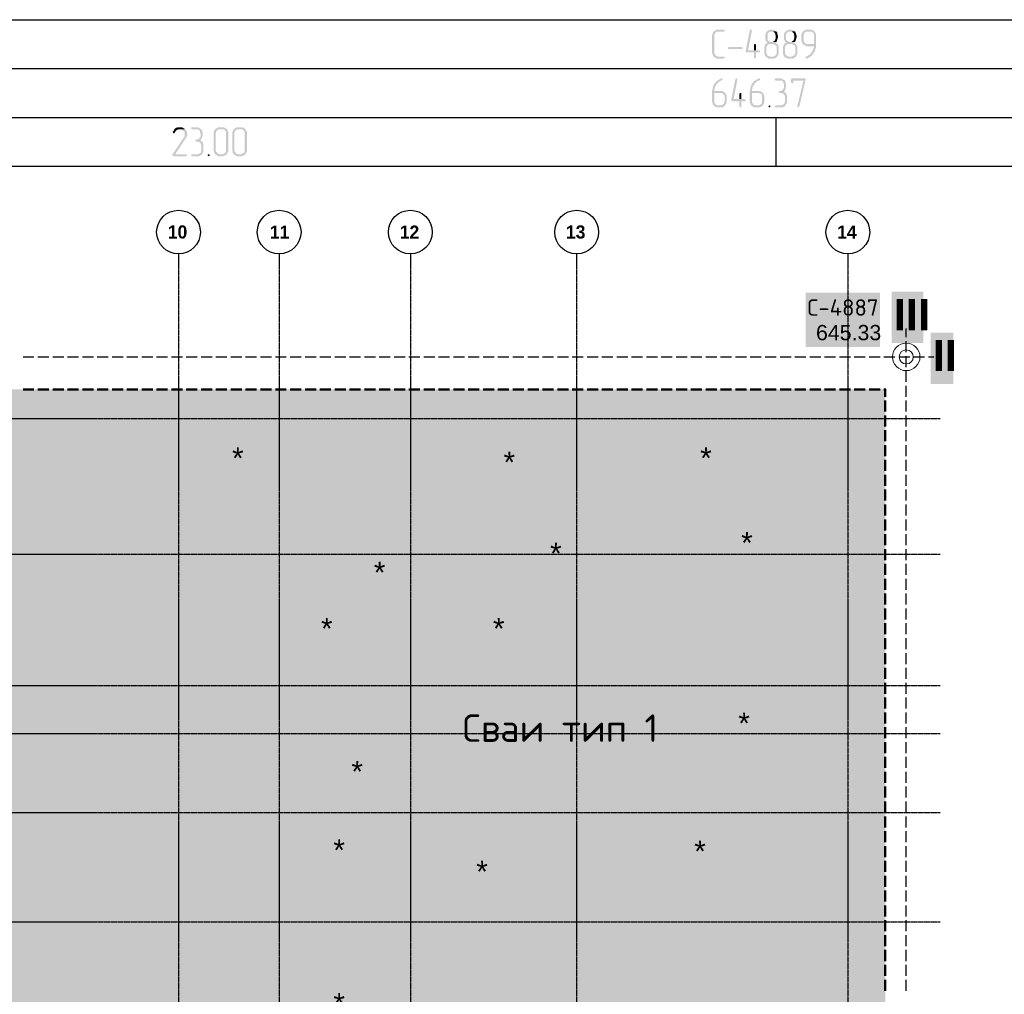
# Model space of a CAD drawing. Header units: millimetres. Extents: x -93479 to 1057970, y -66333 to 172656.
# Tile 153 of 256: x 277673 to 287757, y 11493 to 21469. Entities that reach past the tile are written whole.
import ezdxf

# ---------------------------------------------------------------- set-up
doc = ezdxf.new("R2010")
doc.units = ezdxf.units.MM
doc.linetypes.add('______5', pattern=[1100, 800, -100, 100, -100])
doc.linetypes.add('осевая', pattern=[50.8, 31.75, -6.35, 6.35, -6.35])
for name, color, linetype in [('PDF _Геометрия', 7, 'Continuous'), ('PDF _Полож. о картогр. знаках', 7, 'Continuous'), ('PDF _Сплошная заливка', 7, 'Continuous'), ('PDF _Текст', 7, 'Continuous')]:
    doc.layers.add(name, color=color, linetype=linetype)
doc.layers.add('PDF _Примечания', color=7, linetype='Continuous', true_color=0xececec)
doc.layers.add('PDF _Фундамент глуб. заложения', color=7, linetype='Continuous', true_color=0x646464)
doc.layers.add('Оси', color=40, linetype='______5', lineweight=18)
doc.styles.add('MtXpl_Century Gothic', font='GOTHICB.TTF', dxfattribs={"height": 0.2})
doc.styles.add('PDF Arial', font='arial.ttf')
doc.styles.add('PDF Arial Bold', font='arialbd.ttf')
doc.styles.add('PDF ISOCPEUR', font='isocpeur.ttf')

# ---------------------------------------------------------------- blocks, each defined once
blk = doc.blocks.new('геология 4')
at = {"layer": 'PDF _Сплошная заливка', "transparency": 33554559}
for points in [[(92.1117, -22.5011), (92.0834, -22.5011), (92.0801, -22.5028), (92.0784, -22.5044), (92.0751, -22.5061), (92.0717, -22.5078), (92.0701, -22.5111), (92.0684, -22.5128), (92.0667, -22.5161), (92.0667, -22.5194), (92.0651, -22.5228), (92.0651, -22.5961), (92.0667, -22.5994), (92.0667, -22.6028), (92.0684, -22.6061), (92.0701, -22.6078), (92.0717, -22.6111), (92.0751, -22.6128), (92.0784, -22.6144), (92.0801, -22.6161), (92.0834, -22.6178), (92.1117, -22.6178), (92.1134, -22.6161), (92.1151, -22.6161), (92.1151, -22.6111), (92.1117, -22.6094), (92.0867, -22.6094), (92.0834, -22.6078), (92.0801, -22.6061), (92.0784, -22.6044), (92.0767, -22.6011), (92.0751, -22.5994), (92.0734, -22.5961), (92.0734, -22.5228), (92.0751, -22.5194), (92.0767, -22.5161), (92.0784, -22.5128), (92.0817, -22.5111), (92.0834, -22.5094), (92.1117, -22.5094), (92.1151, -22.5078), (92.1151, -22.5011)], [(92.2217, -22.5011), (92.2184, -22.5011), (92.2167, -22.5044), (92.2001, -22.5878), (92.2017, -22.5911), (92.2051, -22.5928), (92.2334, -22.5928), (92.2334, -22.6144), (92.2351, -22.6161), (92.2384, -22.6178), (92.2401, -22.6161), (92.2417, -22.6144), (92.2417, -22.5928), (92.2551, -22.5928), (92.2584, -22.5911), (92.2584, -22.5861), (92.2551, -22.5844), (92.2101, -22.5844), (92.2251, -22.5061), (92.2251, -22.5044), (92.2234, -22.5011)], [(92.3051, -22.5011), (92.2984, -22.5011), (92.2951, -22.5028), (92.2917, -22.5044), (92.2884, -22.5061), (92.2867, -22.5078), (92.2834, -22.5111), (92.2817, -22.5128), (92.2817, -22.5161), (92.2801, -22.5194), (92.2801, -22.5411), (92.2817, -22.5444), (92.2834, -22.5478), (92.2851, -22.5511), (92.2884, -22.5528), (92.2851, -22.5561), (92.2834, -22.5578), (92.3084, -22.5594), (92.3117, -22.5594), (92.3151, -22.5611), (92.3184, -22.5611), (92.3201, -22.5644), (92.3234, -22.5661), (92.3251, -22.5694), (92.3251, -22.5961), (92.3234, -22.5994), (92.3234, -22.6028), (92.3201, -22.6044), (92.3184, -22.6061), (92.3151, -22.6078), (92.3117, -22.6094), (92.3001, -22.6094), (92.2817, -22.6111), (92.2851, -22.6128), (92.2884, -22.6144), (92.2901, -22.6161), (92.2934, -22.6178), (92.3151, -22.6178), (92.3184, -22.6161), (92.3217, -22.6144), (92.3234, -22.6128), (92.3267, -22.6111), (92.3284, -22.6078), (92.3301, -22.6044), (92.3317, -22.6028), (92.3334, -22.5994), (92.3334, -22.5694), (92.3317, -22.5661), (92.3301, -22.5628), (92.3284, -22.5594), (92.3251, -22.5578), (92.3234, -22.5561), (92.3201, -22.5528), (92.3234, -22.5511), (92.3017, -22.5511), (92.2984, -22.5494), (92.2951, -22.5478), (92.2934, -22.5461), (92.2901, -22.5428), (92.2884, -22.5411), (92.2884, -22.5194), (92.2901, -22.5161), (92.2934, -22.5128), (92.2951, -22.5111), (92.2984, -22.5094), (92.3051, -22.5094), (92.3217, -22.5078), (92.3201, -22.5061), (92.3167, -22.5028), (92.3134, -22.5028), (92.3101, -22.5011), (92.3067, -22.5011)], [(92.3217, -22.5078), (92.3051, -22.5094), (92.3117, -22.5094), (92.3134, -22.5111), (92.3167, -22.5128), (92.3184, -22.5161), (92.3201, -22.5194), (92.3201, -22.5228), (92.3217, -22.5261), (92.3217, -22.5344), (92.3201, -22.5378), (92.3201, -22.5411), (92.3184, -22.5428), (92.3167, -22.5461), (92.3134, -22.5478), (92.3117, -22.5494), (92.3084, -22.5511), (92.3051, -22.5511), (92.3234, -22.5511), (92.3251, -22.5494), (92.3267, -22.5461), (92.3267, -22.5444), (92.3284, -22.5411), (92.3284, -22.5378), (92.3301, -22.5344), (92.3301, -22.5228), (92.3284, -22.5194), (92.3284, -22.5161), (92.3267, -22.5128), (92.3251, -22.5094)], [(92.3801, -22.5011), (92.3734, -22.5011), (92.3701, -22.5028), (92.3667, -22.5044), (92.3634, -22.5061), (92.3617, -22.5078), (92.3584, -22.5111), (92.3567, -22.5128), (92.3567, -22.5161), (92.3551, -22.5194), (92.3551, -22.5411), (92.3567, -22.5444), (92.3584, -22.5478), (92.3601, -22.5511), (92.3634, -22.5528), (92.3601, -22.5561), (92.3584, -22.5578), (92.3834, -22.5594), (92.3867, -22.5594), (92.3901, -22.5611), (92.3934, -22.5611), (92.3951, -22.5644), (92.3984, -22.5661), (92.4001, -22.5694), (92.4001, -22.5961), (92.3984, -22.5994), (92.3984, -22.6028), (92.3951, -22.6044), (92.3934, -22.6061), (92.3901, -22.6078), (92.3867, -22.6094), (92.3751, -22.6094), (92.3567, -22.6111), (92.3601, -22.6128), (92.3634, -22.6144), (92.3651, -22.6161), (92.3684, -22.6178), (92.3901, -22.6178), (92.3934, -22.6161), (92.3967, -22.6144), (92.3984, -22.6128), (92.4017, -22.6111), (92.4034, -22.6078), (92.4051, -22.6044), (92.4067, -22.6028), (92.4084, -22.5994), (92.4084, -22.5694), (92.4067, -22.5661), (92.4051, -22.5628), (92.4034, -22.5594), (92.4001, -22.5578), (92.3984, -22.5561), (92.3951, -22.5528), (92.3984, -22.5511), (92.3767, -22.5511), (92.3734, -22.5494), (92.3701, -22.5478), (92.3684, -22.5461), (92.3651, -22.5428), (92.3634, -22.5411), (92.3634, -22.5194), (92.3651, -22.5161), (92.3684, -22.5128), (92.3701, -22.5111), (92.3734, -22.5094), (92.3801, -22.5094), (92.3967, -22.5078), (92.3951, -22.5061), (92.3917, -22.5028), (92.3884, -22.5028), (92.3851, -22.5011), (92.3817, -22.5011)], [(92.3967, -22.5078), (92.3801, -22.5094), (92.3867, -22.5094), (92.3884, -22.5111), (92.3917, -22.5128), (92.3934, -22.5161), (92.3951, -22.5194), (92.3951, -22.5228), (92.3967, -22.5261), (92.3967, -22.5344), (92.3951, -22.5378), (92.3951, -22.5411), (92.3934, -22.5428), (92.3917, -22.5461), (92.3884, -22.5478), (92.3867, -22.5494), (92.3834, -22.5511), (92.3801, -22.5511), (92.3984, -22.5511), (92.4001, -22.5494), (92.4017, -22.5461), (92.4017, -22.5444), (92.4034, -22.5411), (92.4034, -22.5378), (92.4051, -22.5344), (92.4051, -22.5228), (92.4034, -22.5194), (92.4034, -22.5161), (92.4017, -22.5128), (92.4001, -22.5094)], [(92.4317, -22.5078), (92.4301, -22.5111), (92.4284, -22.5128), (92.4267, -22.5161), (92.4251, -22.5194), (92.4251, -22.5461), (92.4267, -22.5494), (92.4267, -22.5528), (92.4284, -22.5544), (92.4301, -22.5578), (92.4317, -22.5594), (92.4501, -22.5594), (92.4467, -22.5594), (92.4434, -22.5578), (92.4401, -22.5561), (92.4384, -22.5544), (92.4367, -22.5511), (92.4351, -22.5494), (92.4334, -22.5461), (92.4334, -22.5228), (92.4351, -22.5194), (92.4367, -22.5161), (92.4384, -22.5128), (92.4401, -22.5111), (92.4434, -22.5094), (92.4584, -22.5094)], [(92.4584, -22.5011), (92.4434, -22.5011), (92.4401, -22.5028), (92.4367, -22.5044), (92.4351, -22.5061), (92.4317, -22.5078), (92.4584, -22.5094), (92.4651, -22.5094), (92.4684, -22.5111), (92.4701, -22.5128), (92.4734, -22.5161), (92.4751, -22.5194), (92.4751, -22.5594), (92.4317, -22.5594), (92.4351, -22.5628), (92.4384, -22.5644), (92.4401, -22.5661), (92.4434, -22.5661), (92.4467, -22.5678), (92.4751, -22.5678), (92.4751, -22.5744), (92.4734, -22.5778), (92.4734, -22.5794), (92.4717, -22.5828), (92.4701, -22.5844), (92.4684, -22.5878), (92.4684, -22.5911), (92.4651, -22.5928), (92.4634, -22.5961), (92.4617, -22.5978), (92.4584, -22.6011), (92.4567, -22.6028), (92.4534, -22.6044), (92.4501, -22.6061), (92.4484, -22.6078), (92.4451, -22.6094), (92.4417, -22.6111), (92.4417, -22.6128), (92.4434, -22.6161), (92.4451, -22.6178), (92.4484, -22.6178), (92.4501, -22.6161), (92.4534, -22.6144), (92.4567, -22.6128), (92.4601, -22.6111), (92.4617, -22.6094), (92.4651, -22.6078), (92.4667, -22.6044), (92.4701, -22.6028), (92.4717, -22.5994), (92.4734, -22.5961), (92.4751, -22.5944), (92.4767, -22.5928), (92.4784, -22.5894), (92.4801, -22.5861), (92.4801, -22.5828), (92.4817, -22.5794), (92.4817, -22.5761), (92.4834, -22.5728), (92.4834, -22.5194), (92.4817, -22.5161), (92.4801, -22.5128), (92.4784, -22.5094), (92.4767, -22.5078), (92.4734, -22.5061), (92.4717, -22.5028), (92.4684, -22.5028), (92.4651, -22.5011), (92.4617, -22.5011)], [(92.1834, -22.5794), (92.1867, -22.5794), (92.1884, -22.5761), (92.1867, -22.5728), (92.1851, -22.5711), (92.1334, -22.5711), (92.1301, -22.5728), (92.1284, -22.5761), (92.1301, -22.5794)], [(92.2384, -22.5594), (92.2351, -22.5594), (92.2334, -22.5628), (92.2334, -22.5844), (92.2101, -22.5844), (92.2417, -22.5844), (92.2417, -22.5628), (92.2401, -22.5594)], [(92.2834, -22.5578), (92.2801, -22.5594), (92.2784, -22.5628), (92.2767, -22.5661), (92.2767, -22.5694), (92.2751, -22.5728), (92.2751, -22.5761), (92.2751, -22.5961), (92.2767, -22.5994), (92.2767, -22.6028), (92.2784, -22.6061), (92.2801, -22.6078), (92.2817, -22.6111), (92.3001, -22.6094), (92.2967, -22.6094), (92.2934, -22.6078), (92.2901, -22.6061), (92.2884, -22.6044), (92.2867, -22.6011), (92.2851, -22.5994), (92.2834, -22.5961), (92.2834, -22.5728), (92.2851, -22.5694), (92.2867, -22.5661), (92.2884, -22.5644), (92.2917, -22.5611), (92.2934, -22.5594), (92.3084, -22.5594)], [(92.3584, -22.5578), (92.3551, -22.5594), (92.3534, -22.5628), (92.3517, -22.5661), (92.3517, -22.5694), (92.3501, -22.5728), (92.3501, -22.5761), (92.3501, -22.5961), (92.3517, -22.5994), (92.3517, -22.6028), (92.3534, -22.6061), (92.3551, -22.6078), (92.3567, -22.6111), (92.3751, -22.6094), (92.3717, -22.6094), (92.3684, -22.6078), (92.3651, -22.6061), (92.3634, -22.6044), (92.3617, -22.6011), (92.3601, -22.5994), (92.3584, -22.5961), (92.3584, -22.5728), (92.3601, -22.5694), (92.3617, -22.5661), (92.3634, -22.5644), (92.3667, -22.5611), (92.3684, -22.5594), (92.3834, -22.5594)], [(92.1034, -22.6978), (92.1017, -22.6978), (92.0984, -22.6994), (92.0951, -22.7011), (92.0917, -22.7028), (92.0901, -22.7044), (92.0867, -22.7061), (92.0834, -22.7078), (92.0817, -22.7094), (92.0801, -22.7128), (92.0767, -22.7161), (92.0751, -22.7178), (92.0734, -22.7194), (92.0717, -22.7228), (92.0701, -22.7261), (92.0701, -22.7294), (92.0684, -22.7328), (92.0667, -22.7361), (92.0667, -22.7428), (92.0651, -22.7461), (92.0651, -22.7928), (92.0667, -22.7961), (92.0667, -22.7994), (92.0684, -22.8028), (92.0701, -22.8044), (92.0717, -22.8078), (92.0901, -22.8061), (92.0867, -22.8061), (92.0834, -22.8044), (92.0801, -22.8028), (92.0784, -22.8011), (92.0767, -22.7978), (92.0751, -22.7961), (92.0734, -22.7928), (92.0734, -22.7561), (92.0984, -22.7561), (92.1167, -22.7544), (92.1134, -22.7528), (92.1117, -22.7511), (92.1084, -22.7494), (92.1051, -22.7478), (92.0734, -22.7478), (92.0734, -22.7444), (92.0751, -22.7411), (92.0751, -22.7361), (92.0767, -22.7328), (92.0784, -22.7294), (92.0801, -22.7261), (92.0817, -22.7244), (92.0834, -22.7211), (92.0851, -22.7194), (92.0867, -22.7161), (92.0901, -22.7144), (92.0917, -22.7111), (92.0951, -22.7094), (92.0984, -22.7078), (92.1017, -22.7061), (92.1034, -22.7061), (92.1051, -22.7044), (92.1067, -22.7028), (92.1067, -22.6978)], [(92.1634, -22.6978), (92.1601, -22.6978), (92.1584, -22.7011), (92.1417, -22.7844), (92.1434, -22.7878), (92.1467, -22.7894), (92.1751, -22.7894), (92.1751, -22.8111), (92.1767, -22.8128), (92.1801, -22.8144), (92.1817, -22.8128), (92.1834, -22.8111), (92.1834, -22.7894), (92.1967, -22.7894), (92.2001, -22.7878), (92.2001, -22.7828), (92.1967, -22.7811), (92.1517, -22.7811), (92.1667, -22.7028), (92.1667, -22.7011), (92.1651, -22.6978)], [(92.2551, -22.6978), (92.2534, -22.6978), (92.2501, -22.6994), (92.2467, -22.7011), (92.2434, -22.7028), (92.2417, -22.7044), (92.2384, -22.7061), (92.2351, -22.7078), (92.2334, -22.7094), (92.2317, -22.7128), (92.2284, -22.7161), (92.2267, -22.7178), (92.2251, -22.7194), (92.2234, -22.7228), (92.2217, -22.7261), (92.2217, -22.7294), (92.2201, -22.7328), (92.2184, -22.7361), (92.2184, -22.7428), (92.2167, -22.7461), (92.2167, -22.7928), (92.2184, -22.7961), (92.2184, -22.7994), (92.2201, -22.8028), (92.2217, -22.8044), (92.2234, -22.8078), (92.2417, -22.8061), (92.2384, -22.8061), (92.2351, -22.8044), (92.2317, -22.8028), (92.2301, -22.8011), (92.2284, -22.7978), (92.2267, -22.7961), (92.2251, -22.7928), (92.2251, -22.7561), (92.2501, -22.7561), (92.2684, -22.7544), (92.2651, -22.7528), (92.2634, -22.7511), (92.2601, -22.7494), (92.2567, -22.7478), (92.2251, -22.7478), (92.2251, -22.7444), (92.2267, -22.7411), (92.2267, -22.7361), (92.2284, -22.7328), (92.2301, -22.7294), (92.2317, -22.7261), (92.2334, -22.7244), (92.2351, -22.7211), (92.2367, -22.7194), (92.2384, -22.7161), (92.2417, -22.7144), (92.2434, -22.7111), (92.2467, -22.7094), (92.2501, -22.7078), (92.2534, -22.7061), (92.2551, -22.7061), (92.2567, -22.7044), (92.2584, -22.7028), (92.2584, -22.6978)], [(92.3384, -22.6978), (92.3184, -22.6978), (92.3167, -22.7011), (92.3184, -22.7044), (92.3217, -22.7061), (92.3451, -22.7061), (92.3467, -22.7078), (92.3501, -22.7094), (92.3517, -22.7128), (92.3534, -22.7161), (92.3534, -22.7194), (92.3551, -22.7228), (92.3551, -22.7344), (92.3534, -22.7378), (92.3517, -22.7394), (92.3501, -22.7428), (92.3467, -22.7444), (92.3451, -22.7461), (92.3417, -22.7478), (92.3351, -22.7478), (92.3334, -22.7511), (92.3351, -22.7544), (92.3384, -22.7561), (92.3451, -22.7561), (92.3484, -22.7578), (92.3517, -22.7578), (92.3534, -22.7611), (92.3567, -22.7628), (92.3567, -22.7661), (92.3584, -22.7694), (92.3584, -22.7928), (92.3567, -22.7961), (92.3567, -22.7994), (92.3534, -22.8011), (92.3517, -22.8028), (92.3484, -22.8044), (92.3451, -22.8061), (92.3217, -22.8061), (92.3184, -22.8078), (92.3167, -22.8111), (92.3184, -22.8128), (92.3217, -22.8144), (92.3484, -22.8144), (92.3517, -22.8128), (92.3551, -22.8111), (92.3567, -22.8094), (92.3601, -22.8078), (92.3617, -22.8044), (92.3634, -22.8011), (92.3651, -22.7994), (92.3667, -22.7961), (92.3667, -22.7661), (92.3651, -22.7628), (92.3634, -22.7594), (92.3617, -22.7561), (92.3584, -22.7544), (92.3567, -22.7528), (92.3534, -22.7494), (92.3567, -22.7478), (92.3584, -22.7461), (92.3601, -22.7428), (92.3601, -22.7411), (92.3617, -22.7378), (92.3617, -22.7344), (92.3634, -22.7311), (92.3634, -22.7194), (92.3617, -22.7161), (92.3617, -22.7128), (92.3601, -22.7094), (92.3584, -22.7061), (92.3551, -22.7044), (92.3534, -22.7028), (92.3501, -22.6994), (92.3467, -22.6994), (92.3434, -22.6978), (92.3401, -22.6978)], [(92.4384, -22.6978), (92.3851, -22.6978), (92.3834, -22.7011), (92.3834, -22.7144), (92.3851, -22.7161), (92.3884, -22.7178), (92.3901, -22.7178), (92.3917, -22.7144), (92.3917, -22.7061), (92.4334, -22.7061), (92.4417, -22.7028), (92.4417, -22.6978)], [(92.4417, -22.7028), (92.4334, -22.7061), (92.4084, -22.8094), (92.4084, -22.8111), (92.4101, -22.8128), (92.4117, -22.8144), (92.4134, -22.8144), (92.4151, -22.8128), (92.4167, -22.8111)], [(92.1167, -22.7544), (92.0984, -22.7561), (92.1017, -22.7561), (92.1051, -22.7578), (92.1084, -22.7578), (92.1101, -22.7611), (92.1134, -22.7628), (92.1151, -22.7661), (92.1151, -22.7928), (92.1134, -22.7961), (92.1134, -22.7994), (92.1101, -22.8011), (92.1084, -22.8028), (92.1051, -22.8044), (92.1017, -22.8061), (92.0901, -22.8061), (92.0717, -22.8078), (92.0751, -22.8094), (92.0784, -22.8111), (92.0801, -22.8128), (92.0834, -22.8144), (92.1051, -22.8144), (92.1084, -22.8128), (92.1117, -22.8111), (92.1134, -22.8094), (92.1167, -22.8078), (92.1184, -22.8044), (92.1201, -22.8011), (92.1217, -22.7994), (92.1234, -22.7961), (92.1234, -22.7661), (92.1217, -22.7628), (92.1201, -22.7594), (92.1184, -22.7578)], [(92.1801, -22.7561), (92.1767, -22.7561), (92.1751, -22.7594), (92.1751, -22.7811), (92.1517, -22.7811), (92.1834, -22.7811), (92.1834, -22.7594), (92.1817, -22.7561)], [(92.2684, -22.7544), (92.2501, -22.7561), (92.2534, -22.7561), (92.2567, -22.7578), (92.2601, -22.7578), (92.2617, -22.7611), (92.2651, -22.7628), (92.2667, -22.7661), (92.2667, -22.7928), (92.2651, -22.7961), (92.2651, -22.7994), (92.2617, -22.8011), (92.2601, -22.8028), (92.2567, -22.8044), (92.2534, -22.8061), (92.2417, -22.8061), (92.2234, -22.8078), (92.2267, -22.8094), (92.2301, -22.8111), (92.2317, -22.8128), (92.2351, -22.8144), (92.2567, -22.8144), (92.2601, -22.8128), (92.2634, -22.8111), (92.2651, -22.8094), (92.2684, -22.8078), (92.2701, -22.8044), (92.2717, -22.8011), (92.2734, -22.7994), (92.2751, -22.7961), (92.2751, -22.7661), (92.2734, -22.7628), (92.2717, -22.7594), (92.2701, -22.7578)], [(92.2967, -22.8061), (92.2934, -22.8078), (92.2917, -22.8111), (92.2934, -22.8128), (92.2967, -22.8144), (92.2984, -22.8128), (92.3001, -22.8111), (92.3001, -22.8078)], [(89.9401, -22.9028), (89.9184, -22.9028), (89.9251, -22.9028), (89.9284, -22.9044), (89.9317, -22.9061), (89.9334, -22.9078), (89.9367, -22.9111), (89.9384, -22.9128), (89.9401, -22.9161), (89.9401, -22.9294), (89.9384, -22.9328), (89.9367, -22.9344), (89.8901, -23.0044), (89.8901, -23.0061), (89.8917, -23.0094), (89.8951, -23.0111), (89.9451, -23.0111), (89.9467, -23.0094), (89.9484, -23.0094), (89.9484, -23.0044), (89.9451, -23.0028), (89.9017, -23.0028), (89.9434, -22.9394), (89.9451, -22.9361), (89.9467, -22.9328), (89.9484, -22.9311), (89.9484, -22.9278), (89.9501, -22.9244), (89.9501, -22.9194), (89.9484, -22.9161), (89.9484, -22.9128), (89.9467, -22.9094), (89.9451, -22.9078), (89.9417, -22.9044)], [(89.9184, -22.8944), (89.9117, -22.8944), (89.9084, -22.8961), (89.9051, -22.8961), (89.9034, -22.8978), (89.9001, -22.8994), (89.8984, -22.9028), (89.8967, -22.9044), (89.8951, -22.9078), (89.8934, -22.9111), (89.8917, -22.9128), (89.8917, -22.9144), (89.8934, -22.9178), (89.8967, -22.9194), (89.8984, -22.9178), (89.9001, -22.9161), (89.9017, -22.9128), (89.9034, -22.9094), (89.9051, -22.9078), (89.9067, -22.9061), (89.9101, -22.9044), (89.9134, -22.9028), (89.9401, -22.9028), (89.9401, -22.9011), (89.9367, -22.8994), (89.9334, -22.8978), (89.9317, -22.8961), (89.9284, -22.8944), (89.9217, -22.8944)], [(89.9867, -22.8944), (89.9667, -22.8944), (89.9651, -22.8978), (89.9667, -22.9011), (89.9701, -22.9028), (89.9934, -22.9028), (89.9951, -22.9044), (89.9984, -22.9061), (90.0001, -22.9094), (90.0017, -22.9128), (90.0017, -22.9161), (90.0034, -22.9194), (90.0034, -22.9311), (90.0017, -22.9344), (90.0001, -22.9361), (89.9984, -22.9394), (89.9951, -22.9411), (89.9934, -22.9428), (89.9901, -22.9444), (89.9834, -22.9444), (89.9817, -22.9478), (89.9834, -22.9511), (89.9867, -22.9528), (89.9934, -22.9528), (89.9967, -22.9544), (90.0001, -22.9544), (90.0017, -22.9578), (90.0051, -22.9594), (90.0051, -22.9628), (90.0067, -22.9661), (90.0067, -22.9894), (90.0051, -22.9928), (90.0051, -22.9961), (90.0017, -22.9978), (90.0001, -22.9994), (89.9967, -23.0011), (89.9934, -23.0028), (89.9701, -23.0028), (89.9667, -23.0044), (89.9651, -23.0078), (89.9667, -23.0094), (89.9701, -23.0111), (89.9967, -23.0111), (90.0001, -23.0094), (90.0034, -23.0078), (90.0051, -23.0061), (90.0084, -23.0044), (90.0101, -23.0011), (90.0117, -22.9978), (90.0134, -22.9961), (90.0151, -22.9928), (90.0151, -22.9628), (90.0134, -22.9594), (90.0117, -22.9561), (90.0101, -22.9528), (90.0067, -22.9511), (90.0051, -22.9494), (90.0017, -22.9461), (90.0051, -22.9444), (90.0067, -22.9428), (90.0084, -22.9394), (90.0084, -22.9378), (90.0101, -22.9344), (90.0101, -22.9311), (90.0117, -22.9278), (90.0117, -22.9161), (90.0101, -22.9128), (90.0101, -22.9094), (90.0084, -22.9061), (90.0067, -22.9028), (90.0034, -22.9011), (90.0017, -22.8994), (89.9984, -22.8961), (89.9951, -22.8961), (89.9917, -22.8944), (89.9884, -22.8944)], [(90.0901, -22.8944), (90.0751, -22.8944), (90.0717, -22.8961), (90.0684, -22.8978), (90.0667, -22.8994), (90.0634, -22.9011), (90.0617, -22.9044), (90.0601, -22.9061), (90.0584, -22.9094), (90.0567, -22.9128), (90.0567, -22.9894), (90.0584, -22.9928), (90.0584, -22.9961), (90.0601, -22.9994), (90.0617, -23.0011), (90.0634, -23.0044), (90.0667, -23.0061), (90.0701, -23.0078), (90.0717, -23.0094), (90.0751, -23.0111), (90.0934, -23.0111), (90.0967, -23.0094), (90.1001, -23.0094), (90.1034, -23.0078), (90.1051, -23.0061), (90.1084, -23.0044), (90.0817, -23.0028), (90.0784, -23.0028), (90.0751, -23.0011), (90.0717, -22.9994), (90.0701, -22.9978), (90.0684, -22.9944), (90.0667, -22.9928), (90.0651, -22.9894), (90.0651, -22.9161), (90.0667, -22.9128), (90.0684, -22.9094), (90.0701, -22.9061), (90.0734, -22.9044), (90.0751, -22.9028), (90.0901, -22.9028), (90.1084, -22.9011), (90.1051, -22.8994), (90.1034, -22.8961), (90.1001, -22.8961), (90.0967, -22.8944), (90.0934, -22.8944)], [(90.1084, -22.9011), (90.0901, -22.9028), (90.0967, -22.9028), (90.1001, -22.9044), (90.1017, -22.9078), (90.1051, -22.9094), (90.1067, -22.9128), (90.1067, -22.9894), (90.1051, -22.9928), (90.1051, -22.9961), (90.1017, -22.9978), (90.1001, -22.9994), (90.0967, -23.0011), (90.0934, -23.0028), (90.0817, -23.0028), (90.1084, -23.0044), (90.1101, -23.0011), (90.1117, -22.9978), (90.1134, -22.9961), (90.1151, -22.9928), (90.1151, -22.9128), (90.1134, -22.9094), (90.1117, -22.9061), (90.1101, -22.9028)], [(90.1651, -22.8944), (90.1501, -22.8944), (90.1467, -22.8961), (90.1434, -22.8978), (90.1417, -22.8994), (90.1384, -22.9011), (90.1367, -22.9044), (90.1351, -22.9061), (90.1334, -22.9094), (90.1317, -22.9128), (90.1317, -22.9894), (90.1334, -22.9928), (90.1334, -22.9961), (90.1351, -22.9994), (90.1367, -23.0011), (90.1384, -23.0044), (90.1417, -23.0061), (90.1451, -23.0078), (90.1467, -23.0094), (90.1501, -23.0111), (90.1684, -23.0111), (90.1717, -23.0094), (90.1751, -23.0094), (90.1784, -23.0078), (90.1801, -23.0061), (90.1834, -23.0044), (90.1567, -23.0028), (90.1534, -23.0028), (90.1501, -23.0011), (90.1467, -22.9994), (90.1451, -22.9978), (90.1434, -22.9944), (90.1417, -22.9928), (90.1401, -22.9894), (90.1401, -22.9161), (90.1417, -22.9128), (90.1434, -22.9094), (90.1451, -22.9061), (90.1484, -22.9044), (90.1501, -22.9028), (90.1651, -22.9028), (90.1834, -22.9011), (90.1801, -22.8994), (90.1784, -22.8961), (90.1751, -22.8961), (90.1717, -22.8944), (90.1684, -22.8944)], [(90.1834, -22.9011), (90.1651, -22.9028), (90.1717, -22.9028), (90.1751, -22.9044), (90.1767, -22.9078), (90.1801, -22.9094), (90.1817, -22.9128), (90.1817, -22.9894), (90.1801, -22.9928), (90.1801, -22.9961), (90.1767, -22.9978), (90.1751, -22.9994), (90.1717, -23.0011), (90.1684, -23.0028), (90.1567, -23.0028), (90.1834, -23.0044), (90.1851, -23.0011), (90.1867, -22.9978), (90.1884, -22.9961), (90.1901, -22.9928), (90.1901, -22.9128), (90.1884, -22.9094), (90.1867, -22.9061), (90.1851, -22.9028)], [(90.0367, -23.0028), (90.0334, -23.0044), (90.0317, -23.0078), (90.0334, -23.0094), (90.0367, -23.0111), (90.0384, -23.0094), (90.0401, -23.0078), (90.0401, -23.0044)]]:
    blk.add_hatch(color=256, dxfattribs=at).paths.add_polyline_path(points)
at = {"layer": 'PDF _Геометрия', "lineweight": 25}
for points in [[(85.7384, -22.4611), (90.7784, -22.4611), (90.7801, -22.4611)], [(90.7784, -22.4611), (95.8167, -22.4611), (95.8184, -22.4611)], [(92.3234, -22.4611), (92.3251, -22.4611)], [(85.7384, -22.6578), (90.7784, -22.6578), (90.7801, -22.6578)], [(90.7784, -22.6578), (95.8167, -22.6578), (95.8184, -22.6578)], [(85.7384, -22.8544), (90.7784, -22.8544), (90.7801, -22.8544)], [(90.7784, -22.8544), (95.8167, -22.8544), (95.8184, -22.8544)], [(92.3234, -23.0511), (92.3234, -22.8544), (92.3251, -22.8544)], [(85.7384, -23.0511), (90.7784, -23.0511), (90.7801, -23.0511)], [(90.7784, -23.0511), (95.8167, -23.0511), (95.8184, -23.0511)]]:
    blk.add_lwpolyline(points, dxfattribs=at)
blk = doc.blocks.new('скважины')
at = {"layer": 'PDF _Полож. о картогр. знаках', "lineweight": 25}
for points in [[(21.4199, 15.5197), (21.4199, 15.5812)], [(21.4199, 15.4134), (21.4199, 15.4921)], [(15.0945, 15.379), (15.1732, 15.379)], [(15.2008, 15.379), (15.2795, 15.379)], [(15.3071, 15.379), (15.3858, 15.379)], [(15.4134, 15.379), (15.4921, 15.379)], [(15.5197, 15.379), (15.5984, 15.379)], [(15.626, 15.379), (15.7047, 15.379)], [(15.7323, 15.379), (15.811, 15.379)], [(15.8386, 15.379), (15.9173, 15.379)], [(15.9449, 15.379), (16.0236, 15.379)], [(16.0512, 15.379), (16.1299, 15.379)], [(16.1575, 15.379), (16.2362, 15.379)], [(16.2638, 15.379), (16.3425, 15.379)], [(16.3701, 15.379), (16.4488, 15.379)], [(16.4764, 15.379), (16.5551, 15.379)], [(16.5827, 15.379), (16.6614, 15.379)], [(16.689, 15.379), (16.7677, 15.379)], [(16.7953, 15.379), (16.874, 15.379)], [(16.9016, 15.379), (16.9803, 15.379)], [(17.0079, 15.379), (17.0866, 15.379)], [(17.1142, 15.379), (17.1929, 15.379)], [(17.2205, 15.379), (17.2992, 15.379)], [(17.3268, 15.379), (17.4055, 15.379)], [(17.4331, 15.379), (17.5118, 15.379)], [(17.5394, 15.379), (17.6181, 15.379)], [(17.6457, 15.379), (17.7244, 15.379)], [(17.752, 15.379), (17.8307, 15.379)], [(17.8583, 15.379), (17.937, 15.379)], [(17.9646, 15.379), (18.0433, 15.379)], [(18.0709, 15.379), (18.1496, 15.379)], [(18.1772, 15.379), (18.2559, 15.379)], [(18.2835, 15.379), (18.3622, 15.379)], [(18.3898, 15.379), (18.4685, 15.379)], [(18.4961, 15.379), (18.5748, 15.379)], [(18.6024, 15.379), (18.6811, 15.379)], [(18.7087, 15.379), (18.7874, 15.379)], [(18.815, 15.379), (18.8937, 15.379)], [(18.9213, 15.379), (19, 15.379)], [(19.0276, 15.379), (19.1063, 15.379)], [(19.1339, 15.379), (19.2126, 15.379)], [(19.2402, 15.379), (19.3189, 15.379)], [(19.3465, 15.379), (19.4252, 15.379)], [(19.4528, 15.379), (19.5315, 15.379)], [(19.5591, 15.379), (19.6378, 15.379)], [(19.6654, 15.379), (19.7441, 15.379)], [(19.7717, 15.379), (19.8504, 15.379)], [(19.878, 15.379), (19.9567, 15.379)], [(19.9843, 15.379), (20.063, 15.379)], [(20.0906, 15.379), (20.1693, 15.379)], [(20.1969, 15.379), (20.2756, 15.379)], [(20.3031, 15.379), (20.3819, 15.379)], [(20.4094, 15.379), (20.4882, 15.379)], [(20.5157, 15.379), (20.5945, 15.379)], [(20.622, 15.379), (20.7008, 15.379)], [(20.7283, 15.379), (20.8071, 15.379)], [(20.8346, 15.379), (20.9134, 15.379)], [(20.9409, 15.379), (21.0197, 15.379)], [(21.0472, 15.379), (21.126, 15.379)], [(21.1535, 15.379), (21.2323, 15.379)], [(21.2598, 15.379), (21.3386, 15.379)], [(21.3661, 15.379), (21.4449, 15.379)], [(21.4199, 15.3071), (21.4199, 15.3858)], [(21.4724, 15.379), (21.5512, 15.379)], [(21.5787, 15.379), (21.6177, 15.379)], [(21.4199, 15.2008), (21.4199, 15.2795)], [(21.4199, 15.0945), (21.4199, 15.1732)], [(21.4199, 14.9882), (21.4199, 15.0669)], [(21.4199, 14.8819), (21.4199, 14.9606)], [(21.4199, 14.7756), (21.4199, 14.8543)], [(21.4199, 14.6693), (21.4199, 14.748)], [(21.4199, 14.563), (21.4199, 14.6417)], [(21.4199, 14.4567), (21.4199, 14.5354)], [(21.4199, 14.3504), (21.4199, 14.4291)], [(21.4199, 14.2441), (21.4199, 14.3228)], [(21.4199, 14.1378), (21.4199, 14.2165)], [(21.4199, 14.0315), (21.4199, 14.1102)], [(21.4199, 13.9252), (21.4199, 14.0039)], [(21.4199, 13.8189), (21.4199, 13.8976)], [(21.4199, 13.7126), (21.4199, 13.7913)], [(21.4199, 13.6063), (21.4199, 13.685)], [(21.4199, 13.5), (21.4199, 13.5787)], [(21.4199, 13.3937), (21.4199, 13.4724)], [(21.4199, 13.2874), (21.4199, 13.3661)], [(21.4199, 13.1811), (21.4199, 13.2598)], [(21.4199, 13.0748), (21.4199, 13.1535)], [(21.4199, 12.9685), (21.4199, 13.0472)], [(21.4199, 12.8622), (21.4199, 12.9409)], [(21.4199, 12.7559), (21.4199, 12.8346)], [(21.4199, 12.6496), (21.4199, 12.7283)], [(21.4199, 12.5433), (21.4199, 12.622)], [(21.4199, 12.437), (21.4199, 12.5157)], [(21.4199, 12.3307), (21.4199, 12.4094)], [(21.4199, 12.2244), (21.4199, 12.3031)], [(21.4199, 12.1181), (21.4199, 12.1969)], [(21.4199, 12.0118), (21.4199, 12.0906)], [(21.4199, 11.9055), (21.4199, 11.9843)], [(21.4199, 11.7992), (21.4199, 11.878)], [(21.4199, 11.6929), (21.4199, 11.7717)], [(21.4199, 11.5866), (21.4199, 11.6654)], [(21.4199, 11.4803), (21.4199, 11.5591)], [(21.4199, 11.374), (21.4199, 11.4528)], [(21.4199, 11.2677), (21.4199, 11.3465)], [(21.4199, 11.1614), (21.4199, 11.2402)], [(21.4199, 11.0551), (21.4199, 11.1339)], [(21.4199, 10.9488), (21.4199, 11.0276)], [(21.4199, 10.8425), (21.4199, 10.9213)]]:
    blk.add_lwpolyline(points, dxfattribs=at)
at = {"layer": 'PDF _Полож. о картогр. знаках', "lineweight": 13}
for radius in [0.0981, 0.0504, 0.0504]:
    blk.add_circle((21.4199, 15.379), radius, dxfattribs=at)
at = {"layer": 'PDF _Полож. о картогр. знаках', "color": 7, "lineweight": 13, "true_color": 0xffffff, "transparency": 33554559}
for points in [[(20.6996, 15.4495), (21.2311, 15.4495), (20.6996, 15.839), (21.2311, 15.839)], [(21.3148, 15.4794), (21.5432, 15.4794), (21.3148, 15.8469), (21.5432, 15.8469)], [(21.5937, 15.1864), (21.7565, 15.1864), (21.5937, 15.5539), (21.7565, 15.5539)]]:
    blk.add_solid(points, dxfattribs=at)
at = {"layer": 'PDF _Полож. о картогр. знаках', "lineweight": 13, "transparency": 33554559}
blk.add_solid([(20.7115, 15.65), (21.2192, 15.65), (20.7115, 15.6379), (21.2192, 15.6379)], dxfattribs=at)
at = {"layer": 'PDF _Полож. о картогр. знаках', "lineweight": 25, "transparency": 33554559}
for points in [[(21.4199, 15.5762), (21.4149, 15.5812), (21.4248, 15.5812), (21.4199, 15.5861)], [(21.6127, 15.379), (21.6177, 15.3839), (21.6177, 15.374), (21.6226, 15.379)]]:
    blk.add_solid(points, dxfattribs=at)
at = {"layer": 'PDF _Полож. о картогр. знаках', "color": 7, "lineweight": 25, "true_color": 0xffffff, "transparency": 33554559}
blk.add_solid([(18.2224, 12.5318), (19.62, 12.5318), (18.2224, 12.8992), (19.62, 12.8992)], dxfattribs=at)
at = {"layer": 'PDF _Примечания', "color": 8, "lineweight": 35, "true_color": 0x777777, "transparency": 33554559}
blk.add_solid([(6.2144, 15.1472), (6.2144, 9.6669), (21.2696, 15.1472), (21.2696, 9.6669)], dxfattribs=at)
at = {"layer": 'PDF _Фундамент глуб. заложения', "lineweight": 50}
for points in [[(15.0945, 15.1472), (15.1732, 15.1472)], [(15.2008, 15.1472), (15.2795, 15.1472)], [(15.3071, 15.1472), (15.3858, 15.1472)], [(15.4134, 15.1472), (15.4921, 15.1472)], [(15.5197, 15.1472), (15.5984, 15.1472)], [(15.626, 15.1472), (15.7047, 15.1472)], [(15.7323, 15.1472), (15.811, 15.1472)], [(15.8386, 15.1472), (15.9173, 15.1472)], [(15.9449, 15.1472), (16.0236, 15.1472)], [(16.0512, 15.1472), (16.1299, 15.1472)], [(16.1575, 15.1472), (16.2362, 15.1472)], [(16.2638, 15.1472), (16.3425, 15.1472)], [(16.3701, 15.1472), (16.4488, 15.1472)], [(16.4764, 15.1472), (16.5551, 15.1472)], [(16.5827, 15.1472), (16.6614, 15.1472)], [(16.689, 15.1472), (16.7677, 15.1472)], [(16.7953, 15.1472), (16.874, 15.1472)], [(16.9016, 15.1472), (16.9803, 15.1472)], [(17.0079, 15.1472), (17.0866, 15.1472)], [(17.1142, 15.1472), (17.1929, 15.1472)], [(17.2205, 15.1472), (17.2992, 15.1472)], [(17.3268, 15.1472), (17.4055, 15.1472)], [(17.4331, 15.1472), (17.5118, 15.1472)], [(17.5394, 15.1472), (17.6181, 15.1472)], [(17.6457, 15.1472), (17.7244, 15.1472)], [(17.752, 15.1472), (17.8307, 15.1472)], [(17.8583, 15.1472), (17.937, 15.1472)], [(17.9646, 15.1472), (18.0433, 15.1472)], [(18.0709, 15.1472), (18.1496, 15.1472)], [(18.1772, 15.1472), (18.2559, 15.1472)], [(18.2835, 15.1472), (18.3622, 15.1472)], [(18.3898, 15.1472), (18.4685, 15.1472)], [(18.4961, 15.1472), (18.5748, 15.1472)], [(18.6024, 15.1472), (18.6811, 15.1472)], [(18.7087, 15.1472), (18.7874, 15.1472)], [(18.815, 15.1472), (18.8937, 15.1472)], [(18.9213, 15.1472), (19, 15.1472)], [(19.0276, 15.1472), (19.1063, 15.1472)], [(19.1339, 15.1472), (19.2126, 15.1472)], [(19.2402, 15.1472), (19.3189, 15.1472)], [(19.3465, 15.1472), (19.4252, 15.1472)], [(19.4528, 15.1472), (19.5315, 15.1472)], [(19.5591, 15.1472), (19.6378, 15.1472)], [(19.6654, 15.1472), (19.7441, 15.1472)], [(19.7717, 15.1472), (19.8504, 15.1472)], [(19.878, 15.1472), (19.9567, 15.1472)], [(19.9843, 15.1472), (20.063, 15.1472)], [(20.0906, 15.1472), (20.1693, 15.1472)], [(20.1969, 15.1472), (20.2756, 15.1472)], [(20.3031, 15.1472), (20.3819, 15.1472)], [(20.4094, 15.1472), (20.4882, 15.1472)], [(20.5157, 15.1472), (20.5945, 15.1472)], [(20.622, 15.1472), (20.7008, 15.1472)], [(20.7283, 15.1472), (20.8071, 15.1472)], [(20.8346, 15.1472), (20.9134, 15.1472)], [(20.9409, 15.1472), (21.0197, 15.1472)], [(21.0472, 15.1472), (21.126, 15.1472)], [(21.1535, 15.1472), (21.2323, 15.1472)], [(21.2598, 15.1472), (21.2696, 15.1472), (21.2696, 15.0945)], [(21.2696, 14.9882), (21.2696, 15.0669)], [(21.2696, 14.8819), (21.2696, 14.9606)], [(21.2696, 14.7756), (21.2696, 14.8543)], [(21.2696, 14.6693), (21.2696, 14.748)], [(21.2696, 14.563), (21.2696, 14.6417)], [(21.2696, 14.4567), (21.2696, 14.5354)], [(21.2696, 14.3504), (21.2696, 14.4291)], [(21.2696, 14.2441), (21.2696, 14.3228)], [(21.2696, 14.1378), (21.2696, 14.2165)], [(21.2696, 14.0315), (21.2696, 14.1102)], [(21.2696, 13.9252), (21.2696, 14.0039)], [(21.2696, 13.8189), (21.2696, 13.8976)], [(21.2696, 13.7126), (21.2696, 13.7913)], [(21.2696, 13.6063), (21.2696, 13.685)], [(21.2696, 13.5), (21.2696, 13.5787)], [(21.2696, 13.3937), (21.2696, 13.4724)], [(21.2696, 13.2874), (21.2696, 13.3661)], [(21.2696, 13.1811), (21.2696, 13.2598)], [(21.2696, 13.0748), (21.2696, 13.1535)], [(21.2696, 12.9685), (21.2696, 13.0472)], [(21.2696, 12.8622), (21.2696, 12.9409)], [(21.2696, 12.7559), (21.2696, 12.8346)], [(21.2696, 12.6496), (21.2696, 12.7283)], [(21.2696, 12.5433), (21.2696, 12.622)], [(21.2696, 12.437), (21.2696, 12.5157)], [(21.2696, 12.3307), (21.2696, 12.4094)], [(21.2696, 12.2244), (21.2696, 12.3031)], [(21.2696, 12.1181), (21.2696, 12.1969)], [(21.2696, 12.0118), (21.2696, 12.0906)], [(21.2696, 11.9055), (21.2696, 11.9843)], [(21.2696, 11.7992), (21.2696, 11.878)], [(21.2696, 11.6929), (21.2696, 11.7717)], [(21.2696, 11.5866), (21.2696, 11.6654)], [(21.2696, 11.4803), (21.2696, 11.5591)], [(21.2696, 11.374), (21.2696, 11.4528)], [(21.2696, 11.2677), (21.2696, 11.3465)], [(21.2696, 11.1614), (21.2696, 11.2402)], [(21.2696, 11.0551), (21.2696, 11.1339)], [(21.2696, 10.9488), (21.2696, 11.0276)], [(21.2696, 10.8425), (21.2696, 10.9213)]]:
    blk.add_lwpolyline(points, dxfattribs=at)
at = {"layer": 'PDF _Фундамент глуб. заложения', "lineweight": 50, "transparency": 33554559}
for points in [[(21.2597, 15.1472), (21.2696, 15.1571), (21.2696, 15.1374), (21.2794, 15.1472)], [(21.2696, 15.1374), (21.2597, 15.1472), (21.2794, 15.1472), (21.2696, 15.1571)]]:
    blk.add_solid(points, dxfattribs=at)
at = {"layer": 'PDF _Текст', "attachment_point": 7}
for s, insert, char_height, style in [('С-4887', (20.7115, 15.6737), 0.1181, 'PDF ISOCPEUR'), ('III', (21.3306, 15.5704), 0.22327, 'PDF Arial Bold'), ('645.33', (20.7735, 15.4972), 0.1093, 'PDF Arial'), ('II', (21.6095, 15.2774), 0.22327, 'PDF Arial Bold'), ('Сваи тип 1', (18.2421, 12.6236), 0.19683, 'PDF ISOCPEUR')]:
    blk.add_mtext(s, dxfattribs=dict(at, insert=insert, char_height=char_height, style=style))
at = {"layer": 'PDF _Текст', "color": 204, "true_color": 0x821eb4, "char_height": 0.153, "attachment_point": 7, "style": 'PDF Arial'}
for insert in [(16.5911, 14.5783), (18.5357, 14.549), (19.9439, 14.5789), (20.2373, 13.9724), (18.8692, 13.8965), (17.6069, 13.76), (17.2283, 13.3584), (18.4598, 13.3584), (20.2168, 12.6804), (17.4465, 12.3348), (17.3169, 11.7727), (19.9013, 11.7642), (18.3404, 11.6192), (17.3169, 10.6725)]:
    blk.add_mtext('*', dxfattribs=dict(at, insert=insert))
blk = doc.blocks.new('оси')
at = {"color": 7, "linetype": 'ByBlock', "lineweight": -2}
for centre in [(36213, 651.4), (38513, 651.4), (41513, 651.4), (45313, 651.4), (51513, 651.4)]:
    blk.add_circle(centre, 500, dxfattribs=at)
at = {"layer": 'Оси', "color": 7, "linetype": 'осевая', "lineweight": 25, "transparency": 33554687}
for p, q in [((36213.5, 151.4), (36213.5, -36280.2)), ((38513.5, 151.4), (38513.5, -36280.2)), ((41513.5, 151.4), (41513.5, -36280.2)), ((45313.5, 151.4), (45313.5, -36280.2)), ((51513.5, 151.4), (51513.5, -36280.2)), ((-11815.1, -3606.9), (53620.6, -3606.9)), ((-11815.1, -6706.9), (53620.6, -6706.9)), ((-11815.1, -9706.9), (53620.6, -9706.9)), ((-11815.1, -10806.9), (53620.6, -10806.9)), ((-11815.1, -12606.9), (53620.6, -12606.9)), ((-11815.1, -15106.9), (53620.6, -15106.9))]:
    blk.add_line(p, q, dxfattribs=at)
at = {"layer": 'Оси', "color": 7, "lineweight": 25, "transparency": 33554687, "style": 'MtXpl_Century Gothic'}
for s, p in [('10', (35967.2, 505.2)), ('11', (38301.3, 501.4)), ('12', (41269.9, 501.4)), ('13', (45068.5, 505.2)), ('14', (51267.2, 501.4))]:
    blk.add_text(s, height=300, dxfattribs=at).set_placement(p)

msp = doc.modelspace()

# ---------------------------------------------------------------- block references
at = {"color": 7}
for name, p, xscale, yscale, zscale in [('геология 4', (50799.8, 78549.5), 2541.29606099, 2541.29606099, 2541.29606099), ('оси', (263076.5, 19003.1), 0.4480000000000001, 0.4480000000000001, 0.4480000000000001), ('скважины', (256122.1, -3975), 1430, 1430, 1430)]:
    msp.add_blockref(name, p, dxfattribs=dict(at, xscale=xscale, yscale=yscale, zscale=zscale))

doc.saveas('drawing.dxf')
